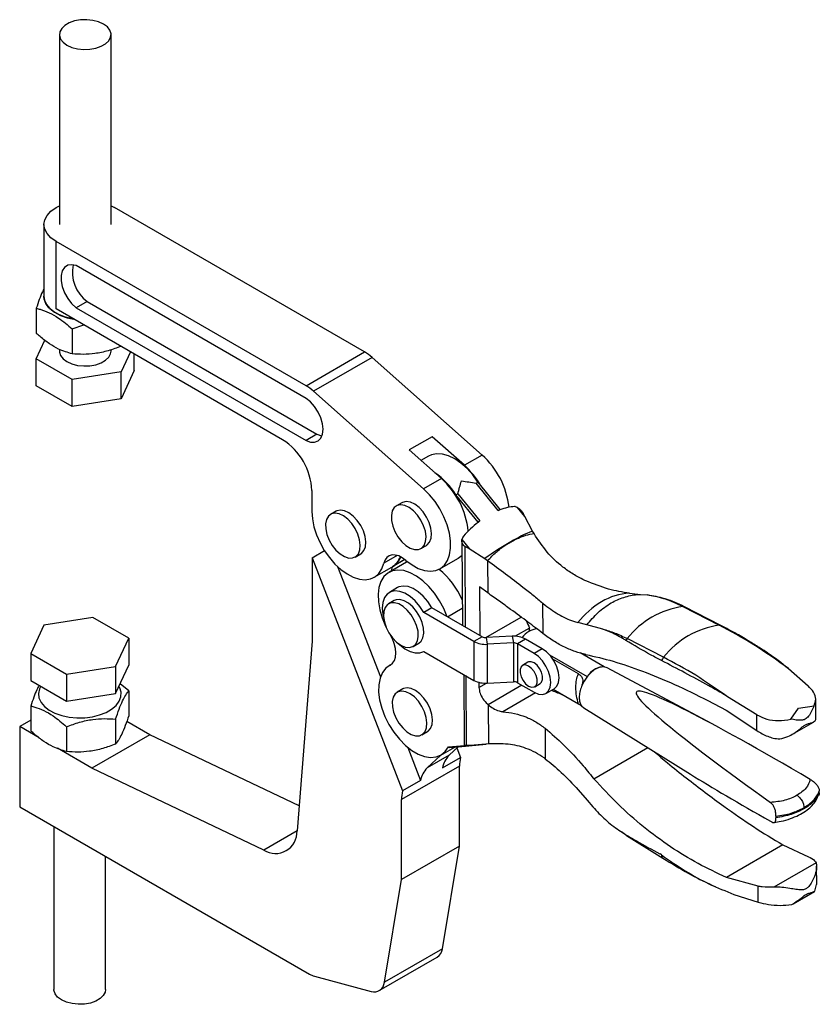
# Model space of a CAD drawing. Extents: x 35 to 398, y 5 to 289.
# Tile 3 of 3: x 294 to 398, y 154 to 281. Entities that reach past the tile are written whole.
import ezdxf

# ---------------------------------------------------------------- set-up
doc = ezdxf.new("R2010")
doc.units = 0
doc.layers.get('0').update_dxf_attribs({"linetype": 'CONTINUOUS'})

msp = doc.modelspace()

# ---------------------------------------------------------------- linework, layer by layer
at = {"color": 7, "linetype": 'CONTINUOUS'}
for p, q in [((299.5628, 279.0588), (299.5628, 254.5626)), ((306.2295, 254.5626), (306.2295, 279.0588)), ((306.2295, 256.966), (306.6674, 256.7397)), ((338.9147, 238.1237), (306.6674, 256.7397)), ((297.5628, 254.5626), (297.5628, 245.3085)), ((299.1249, 243.6757), (299.1249, 252.3855)), ((331.3723, 233.7695), (299.1249, 252.3855)), ((331.3723, 232.1364), (301.7162, 249.2565)), ((303.1304, 244.6293), (301.7162, 243.8129)), ((303.1304, 244.6293), (332.7865, 227.5092)), ((296.5758, 243.7604), (296.5758, 240.5463)), ((328.352, 226.8033), (299.1249, 243.6757)), ((301.7162, 243.8129), (331.3723, 226.6928)), ((301.2026, 241.0894), (302.7073, 241.6077)), ((301.2026, 241.0894), (301.2026, 237.8753)), ((296.5758, 237.2541), (297.6826, 239.6386)), ((299.5628, 238.4592), (299.5628, 238.2318)), ((306.2295, 238.2318), (306.2295, 238.4074)), ((308.7189, 238.1373), (307.523, 235.5608)), ((309.2165, 235.7255), (309.2165, 237.85)), ((331.3723, 233.7695), (338.9147, 238.1237)), ((301.2026, 234.5831), (296.5758, 237.2541)), ((296.5758, 233.7702), (296.5758, 237.2541)), ((339.8908, 237.4118), (332.3483, 233.0577)), ((354.0851, 224.8256), (339.8908, 237.4118)), ((307.523, 235.5608), (301.2026, 234.5831)), ((309.2165, 235.7255), (307.523, 232.0769)), ((307.523, 232.0769), (307.523, 235.5608)), ((301.2026, 231.0992), (296.5758, 233.7702)), ((301.2026, 231.0992), (301.2026, 234.5831)), ((346.5427, 220.4715), (332.3483, 233.0577)), ((307.523, 232.0769), (301.2026, 231.0992)), ((332.7865, 227.5092), (331.3723, 226.6928)), ((347.6398, 227.1936), (344.6699, 225.4792)), ((351.7988, 223.5058), (347.6398, 227.1936)), ((348.829, 221.7913), (344.6699, 225.4792)), ((354.0851, 224.8256), (351.7988, 223.5058)), ((347.175, 224.6851), (346.2002, 224.1223)), ((348.829, 221.7913), (346.5427, 220.4715)), ((353.3024, 221.1962), (353.5381, 221.3323)), ((356.1536, 217.6822), (353.3024, 221.1962)), ((353.5381, 221.3323), (356.3893, 217.8182)), ((332.1233, 220.2713), (332.1233, 217.5495)), ((350.7097, 219.6995), (350.9454, 219.8355)), ((350.9454, 219.8355), (353.7965, 216.3215)), ((343.7352, 218.6674), (343.0281, 218.2592)), ((353.5608, 216.1854), (350.7097, 219.6995)), ((335.2499, 217.5779), (334.5428, 217.1697)), ((356.1536, 217.6822), (356.3893, 217.8182)), ((356.3895, 217.7722), (356.1536, 217.6822)), ((356.3893, 217.8182), (356.3895, 217.7722)), ((359.5916, 216.9064), (358.6567, 218.0586)), ((359.5916, 216.9064), (359.3711, 217.3327)), ((353.7965, 216.3215), (353.5608, 216.1854)), ((353.5611, 216.1394), (353.5608, 216.1854)), ((353.7965, 216.3215), (353.5611, 216.1394)), ((360.59, 215.0235), (359.5916, 216.9064)), ((360.7865, 214.6854), (360.59, 215.0235)), ((351.485, 213.8016), (351.5392, 202.8575)), ((351.4914, 213.9222), (352.4262, 212.77)), ((332.1527, 211.5786), (333.7482, 212.4996)), ((346.2028, 212.7598), (346.91, 213.168)), ((351.9028, 213.0214), (352.4262, 212.77)), ((352.4262, 212.77), (354.4455, 211.4764)), ((332.1527, 211.5786), (343.8186, 181.5109)), ((332.1527, 211.5786), (332.1527, 200.833)), ((337.7176, 211.6703), (338.4247, 212.0785)), ((344.3353, 211.0013), (342.049, 209.6815)), ((344.131, 211.3339), (342.5177, 210.4026)), ((344.1253, 211.3384), (342.5727, 210.4421)), ((344.4568, 211.0665), (344.3353, 211.0013)), ((344.4531, 211.0694), (344.406, 211.0422)), ((344.4537, 211.069), (344.406, 211.0422)), ((348.6556, 210.144), (350.942, 211.4639)), ((354.4455, 211.4764), (354.792, 211.2249)), ((354.792, 211.2249), (354.8128, 207.0416)), ((335.4478, 210.4286), (340.9687, 196.199)), ((340.1704, 209.0545), (342.4567, 210.3744)), ((342.4177, 209.8943), (342.5177, 210.4026)), ((342.5177, 210.4026), (342.5727, 210.4421)), ((343.1822, 207.7185), (342.1216, 207.1062)), ((354.8128, 207.0416), (353.7451, 207.804)), ((353.7451, 207.804), (353.7759, 201.5662)), ((342.734, 206.0453), (342.0269, 205.6371)), ((373.0857, 207.0018), (374.5192, 206.8451)), ((374.5192, 206.8451), (375.4251, 206.7757)), ((347.6131, 205.1239), (346.5525, 204.5116)), ((353.0295, 200.7725), (346.5525, 204.5116)), ((354.0902, 201.3848), (347.6131, 205.1239)), ((361.897, 205.7371), (361.9164, 201.8227)), ((379.9775, 205.2882), (384.6675, 202.8824)), ((380.1871, 205.2467), (380.1749, 205.2527)), ((384.8771, 202.8409), (380.1871, 205.2467)), ((303.8826, 203.8568), (297.5623, 202.8791)), ((308.5094, 201.1858), (303.8826, 203.8568)), ((354.574, 201.2721), (359.143, 203.9097)), ((367.6002, 202.9147), (366.4372, 203.2146)), ((297.5623, 202.8791), (295.8687, 199.2305)), ((360.2079, 202.5089), (358.3624, 201.4435)), ((360.2099, 202.1066), (360.2079, 202.5089)), ((369.6503, 202.3725), (367.6002, 202.9147)), ((306.8159, 197.5371), (308.5094, 201.1858)), ((308.5094, 201.1858), (308.5094, 197.7019)), ((332.1527, 200.833), (330.2121, 176.3394)), ((354.0902, 201.3848), (353.0295, 200.7725)), ((353.0295, 200.7725), (353.0295, 195.7644)), ((357.9851, 201.4435), (354.6197, 201.2735)), ((354.6197, 201.2735), (354.7504, 200.4109)), ((357.9851, 201.4435), (358.1159, 200.5809)), ((359.706, 201.0819), (358.6454, 200.4696)), ((361.8514, 199.8434), (359.706, 201.0819)), ((377.5022, 198.746), (372.8122, 201.1517)), ((345.2016, 200.1376), (345.9088, 200.5458)), ((346.5212, 199.4849), (346.5529, 199.5032)), ((346.5525, 199.5035), (353.0295, 195.7644)), ((358.1159, 200.5809), (354.7504, 200.4109)), ((354.7504, 200.4109), (354.7504, 195.4028)), ((358.1159, 200.5809), (358.1159, 195.5728)), ((358.6454, 200.4696), (358.6454, 195.4615)), ((360.7907, 199.2311), (358.6454, 200.4696)), ((361.8514, 199.8434), (360.7907, 199.2311)), ((295.8687, 199.2305), (300.4955, 196.5595)), ((295.8687, 199.2305), (295.8687, 195.7466)), ((362.789, 199.056), (367.6437, 196.2534)), ((366.5184, 196.5901), (363.2172, 198.4958)), ((369.824, 197.512), (366.7163, 199.3061)), ((367.3955, 199.0676), (367.4401, 198.8882)), ((300.4955, 196.5595), (306.8159, 197.5371)), ((306.8159, 194.0532), (308.5094, 197.7019)), ((306.8159, 197.5371), (306.8159, 194.0532)), ((342.3608, 197.8171), (342.1084, 197.6715)), ((359.9991, 198.0983), (359.292, 197.6901)), ((383.6754, 190.1847), (370.2057, 197.395)), ((393.6058, 197.2948), (396.1404, 195.0643)), ((295.8687, 195.7466), (300.4955, 193.0756)), ((300.4955, 196.5595), (300.4955, 193.0756)), ((308.5094, 194.4097), (307.3946, 195.2999)), ((308.5094, 194.4097), (308.5094, 191.1956)), ((343.8541, 194.6477), (343.147, 194.2395)), ((353.681, 195.506), (353.6842, 194.8499)), ((354.7504, 195.4028), (358.1159, 195.5728)), ((359.2328, 195.1224), (354.8842, 192.612)), ((358.6454, 195.4615), (360.7907, 194.223)), ((360.8752, 194.9476), (361.5823, 195.3558)), ((362.3239, 194.0712), (363.3846, 194.6835)), ((366.5184, 192.7002), (363.2337, 194.5964)), ((366.9143, 192.4717), (363.2337, 194.5964)), ((298.8557, 194.0222), (298.8557, 194.0024)), ((300.4955, 193.0756), (306.8159, 194.0532)), ((383.2247, 193.1519), (385.5609, 191.908)), ((389.515, 191.3299), (385.7567, 193.6571)), ((397.1409, 190.9569), (397.1294, 193.2815)), ((295.8687, 192.4544), (295.8687, 189.2403)), ((354.8842, 192.612), (354.9092, 187.561)), ((366.9141, 192.4719), (367.2065, 192.1996)), ((367.2065, 192.1996), (380.9856, 183.6447)), ((385.5609, 191.908), (389.5251, 189.2776)), ((393.9075, 190.7527), (394.9143, 192.1921)), ((394.9143, 192.1921), (396.8999, 192.4802)), ((295.8687, 190.6252), (294.4404, 189.8006)), ((306.8159, 190.761), (306.8159, 187.547)), ((389.5251, 189.2776), (389.515, 191.3299)), ((294.4404, 189.8006), (294.4404, 179.4578)), ((296.9517, 188.3509), (294.4404, 189.8006)), ((300.4955, 189.7833), (300.4955, 186.5693)), ((311.2294, 188.7488), (308.2546, 190.4661)), ((362.2123, 189.5806), (362.2317, 185.65)), ((394.1114, 188.8097), (396.8435, 190.387)), ((311.2294, 188.7488), (303.7458, 184.4287)), ((330.4693, 179.5856), (311.2294, 188.7488)), ((346.3218, 188.7401), (347.0289, 189.1483)), ((303.7458, 184.4287), (299.3012, 186.9945)), ((344.4944, 187.112), (346.1462, 182.8545)), ((348.7746, 186.1241), (350.5488, 187.1484)), ((349.7335, 187.1687), (351.8098, 187.3671)), ((349.7335, 187.1687), (349.8281, 187.1069)), ((350.9915, 187.1907), (349.8228, 186.0945)), ((349.8281, 187.1069), (352.552, 187.3671)), ((350.1505, 187.1348), (349.8281, 187.1069)), ((350.1527, 187.1105), (354.6054, 187.5359)), ((350.8325, 187.0416), (351.3022, 185.831)), ((352.552, 187.3671), (352.0298, 187.3646)), ((354.564, 187.5321), (352.552, 187.3671)), ((354.9092, 187.561), (354.564, 187.5321)), ((368.4968, 183.0698), (375.4482, 187.0827)), ((346.9944, 184.4617), (348.7548, 186.1129)), ((349.8228, 186.0945), (346.9944, 184.4617)), ((348.9746, 184.4874), (351.3022, 185.831)), ((325.9269, 173.8648), (303.7458, 184.4287)), ((351.1857, 184.6955), (343.7021, 180.3753)), ((351.1857, 174.3923), (351.1857, 184.6955)), ((368.4968, 183.0698), (368.6075, 182.9269)), ((346.1462, 182.8545), (343.8186, 181.5109)), ((366.4705, 181.6281), (367.627, 180.3068)), ((343.7021, 170.0722), (343.7021, 180.3753)), ((397.5836, 181.2495), (397.5836, 181.4736)), ((294.4404, 179.4578), (331.8424, 157.866)), ((367.627, 180.3068), (368.3747, 179.4326)), ((391.9802, 178.2388), (391.9802, 178.0146)), ((298.8557, 176.9088), (298.8557, 155.8972)), ((372.0549, 176.2461), (372.74, 175.7528)), ((372.7175, 175.7656), (377.4102, 172.817)), ((351.1857, 174.3923), (343.7021, 170.0722)), ((348.9656, 161.1349), (351.1857, 174.3923)), ((392.8598, 174.5431), (385.6031, 170.3539)), ((392.8598, 174.5431), (396.1899, 173.011)), ((305.5224, 155.8972), (305.5224, 173.0602)), ((377.2346, 173.2375), (377.0461, 173.3743)), ((397.1595, 172.2239), (391.7277, 169.0881)), ((397.2474, 169.4364), (397.2358, 171.7755)), ((389.6995, 169.2037), (385.6031, 170.3539)), ((341.4821, 156.8148), (343.7021, 170.0722)), ((389.7097, 167.1472), (389.6995, 169.2037)), ((397.0183, 168.5622), (397.2346, 169.4374)), ((386.5643, 168.1581), (389.7097, 167.1472)), ((394.1999, 166.9318), (396.9463, 168.5173)), ((340.8274, 155.7406), (348.311, 160.0608)), ((348.9656, 161.1349), (341.4821, 156.8148)), ((332.4525, 157.6066), (339.7709, 155.6462))]:
    msp.add_line(p, q, dxfattribs=at)
at = {"color": 8, "linetype": 'CONTINUOUS'}
for p, q in [((351.9543, 202.6178), (351.9028, 213.0214)), ((343.1362, 211.8742), (341.4135, 210.8797)), ((349.6113, 203.9704), (351.5282, 205.0771)), ((342.3235, 197.7917), (342.2168, 197.7301)), ((351.8098, 187.3671), (351.7647, 196.4946)), ((351.9853, 196.3672), (352.0298, 187.3646)), ((353.6842, 194.8499), (354.6349, 195.3987)), ((360.956, 194.1349), (356.7686, 191.7176)), ((330.2121, 176.3385), (325.9269, 173.8648))]:
    msp.add_line(p, q, dxfattribs=at)
at = {"color": 7, "linetype": 'CONTINUOUS', "flags": 128}
for points in [[(300.5392, 277.6981), (301.1717, 277.412), (301.9045, 277.2217), (302.6949, 277.138), (303.497, 277.166), (304.2642, 277.3041), (304.9519, 277.5441), (305.5201, 277.8721), (305.9358, 278.2691), (306.1749, 278.712), (306.2234, 279.175), (306.0786, 279.6313), (305.7488, 280.0543), (305.2532, 280.4195), (304.6206, 280.7056), (303.8879, 280.896), (303.0974, 280.9796), (302.2953, 280.9516), (301.5281, 280.8136), (300.8404, 280.5736), (300.2722, 280.2456), (299.8565, 279.8486), (299.6174, 279.4057), (299.5689, 278.9426), (299.7138, 278.4863), (300.0436, 278.0633), (300.5392, 277.6981)], [(299.1249, 252.3855), (298.4617, 252.8521), (297.9688, 253.3844), (297.6653, 253.9619), (297.5628, 254.5626), (297.6653, 255.1633), (297.9688, 255.7408), (298.4617, 256.2731), (299.1249, 256.7397), (299.5628, 256.966)], [(301.7162, 249.2565), (301.1425, 249.3748), (300.6329, 249.2976), (300.2196, 249.0299), (299.9286, 248.5885), (299.7784, 248.0013), (299.7784, 247.3055), (299.9286, 246.5449), (300.2196, 245.7675), (300.6329, 245.0226), (301.1425, 244.357), (301.7162, 243.8129)], [(297.5628, 245.3085), (297.6367, 244.7979), (297.8991, 244.2325), (298.3421, 243.706), (298.9498, 243.2374), (299.7, 242.8437), (300.5658, 242.5391), (301.4223, 242.3495)], [(301.4223, 242.3495), (301.2723, 242.3758), (300.3402, 242.6062), (299.5005, 242.9343), (298.7835, 243.3482), (298.2152, 243.8329), (297.8161, 244.371), (297.6006, 244.943), (297.5628, 245.3085)], [(299.5628, 238.2318), (299.5689, 238.1156), (299.7138, 237.6593), (300.0436, 237.2363), (300.5392, 236.8711), (301.1717, 236.585), (301.9045, 236.3946), (302.6949, 236.311), (303.497, 236.339), (304.2642, 236.477), (304.9519, 236.717), (305.5201, 237.045), (305.9358, 237.442), (306.1749, 237.8849), (306.2295, 238.2318)], [(331.3723, 226.6928), (331.9496, 226.4926), (332.4806, 226.4798), (332.9322, 226.6552), (333.2765, 227.0081), (333.4919, 227.5164), (333.5653, 228.1486), (333.4919, 228.8656), (333.2765, 229.6227), (332.9322, 230.3729), (332.4806, 231.0698), (331.9496, 231.6701), (331.3723, 232.1364)], [(332.7865, 227.5092), (333.3639, 227.309), (333.4232, 227.2986)], [(353.5381, 221.3323), (352.8749, 222.2527), (352.1418, 223.0745), (351.3604, 223.7732), (350.5538, 224.3283), (349.7458, 224.7234), (348.9604, 224.9467), (348.2207, 224.9917), (347.5486, 224.8571), (347.175, 224.6851)], [(344.242, 211.2429), (345.0472, 210.6424), (345.8606, 210.1991), (346.658, 209.9262), (347.4156, 209.8318), (348.1109, 209.9188), (348.723, 210.1845), (349.2338, 210.6211), (349.6281, 211.2155), (349.8941, 211.9501), (350.0238, 212.8028), (350.0135, 213.7484), (349.8634, 214.7587), (349.5779, 215.8034), (349.1657, 216.8516), (348.6389, 217.8719), (348.0133, 218.834), (347.3076, 219.7092), (346.5427, 220.4715)], [(346.91, 213.168), (347.0055, 213.2302), (347.3222, 213.5846), (347.5132, 214.0856), (347.5666, 214.7017), (347.479, 215.3942), (347.2559, 216.1196), (346.9113, 216.8323), (346.4669, 217.4875), (345.9506, 218.0441), (345.3949, 218.4671), (344.8345, 218.7299), (344.3049, 218.816), (343.8392, 218.72), (343.7352, 218.6674)], [(332.1233, 217.5495), (332.1916, 216.5862), (332.3948, 215.5718), (332.7269, 214.5359), (333.1782, 213.5085), (333.7357, 212.5193), (334.3832, 211.5972), (335.1019, 210.7687), (335.8709, 210.0581), (336.668, 209.4858), (337.4699, 209.0686), (338.2536, 208.8185), (338.9961, 208.7427), (339.676, 208.8435), (340.2736, 209.1179), (340.7714, 209.558), (341.1551, 210.151), (341.4135, 210.8797)], [(335.7773, 212.0634), (336.3397, 211.7178), (336.889, 211.542), (337.3907, 211.547), (337.8131, 211.7325), (338.1298, 212.0869), (338.3208, 212.5878), (338.3742, 213.2039), (338.2866, 213.8965), (338.0635, 214.6219), (337.7189, 215.3346), (337.2745, 215.9898), (336.7582, 216.5464), (336.2025, 216.9694), (335.6422, 217.2322), (335.1125, 217.3183), (334.6468, 217.2223), (334.2743, 216.9502), (334.0185, 216.5191), (333.8953, 215.9562), (333.9125, 215.2967), (334.0691, 214.5821), (334.3552, 213.8573), (334.7528, 213.1679), (335.237, 212.5571), (335.7773, 212.0634)], [(338.4247, 212.0785), (338.5202, 212.1407), (338.8369, 212.4951), (339.0279, 212.996), (339.0813, 213.6121), (338.9937, 214.3047), (338.7706, 215.0301), (338.426, 215.7428), (337.9816, 216.398), (337.4653, 216.9546), (336.9096, 217.3776), (336.3493, 217.6404), (335.8196, 217.7265), (335.3539, 217.6305), (335.2499, 217.5779)], [(344.2625, 213.1529), (344.825, 212.8073), (345.3743, 212.6315), (345.8759, 212.6365), (346.2984, 212.822), (346.6151, 213.1764), (346.8061, 213.6774), (346.8595, 214.2935), (346.7719, 214.986), (346.5488, 215.7114), (346.2042, 216.4241), (345.7598, 217.0793), (345.2435, 217.6359), (344.6877, 218.0589), (344.1274, 218.3217), (343.5978, 218.4078), (343.1321, 218.3118), (342.7596, 218.0397), (342.5037, 217.6087), (342.3805, 217.0457), (342.3978, 216.3862), (342.5544, 215.6716), (342.8405, 214.9468), (343.2381, 214.2574), (343.7223, 213.6466), (344.2625, 213.1529)], [(344.242, 211.2429), (343.7873, 211.5761), (343.3293, 211.808), (342.8855, 211.9301), (342.4726, 211.9375), (342.1062, 211.83), (341.8003, 211.6117), (341.5665, 211.2909), (341.4135, 210.8797)], [(350.942, 211.4639), (351.0093, 211.5044), (351.4944, 211.9121)], [(349.5825, 203.9538), (349.1459, 205.0125), (348.5944, 206.0375), (347.9447, 206.9974), (347.2168, 207.863), (346.4329, 208.6078), (345.6169, 209.2091), (344.7937, 209.6485), (343.9885, 209.9126), (343.2259, 209.9934), (342.5291, 209.8883), (341.9194, 209.6006), (341.4154, 209.139), (341.0326, 208.5177), (340.7826, 207.7557), (340.673, 206.8761), (340.7073, 205.9059), (340.8842, 204.8747), (341.1986, 203.814), (341.6407, 202.7561), (341.7083, 202.6176)], [(346.5525, 204.5116), (346.0372, 205.3021), (345.4425, 205.9997), (344.796, 206.5723), (344.1275, 206.9932), (343.468, 207.2432), (342.848, 207.3105), (342.2961, 207.1921), (341.8379, 206.8934), (341.4946, 206.4284), (341.2821, 205.8183), (341.2101, 205.0916), (341.2821, 204.2819), (341.3978, 203.7542)], [(347.6131, 205.1239), (347.0979, 205.9144), (346.5032, 206.612), (345.8567, 207.1846), (345.1882, 207.6056), (344.5287, 207.8555), (343.9087, 207.9228), (343.3568, 207.8044), (343.1822, 207.7185)], [(343.6143, 200.2948), (344.1726, 200.054), (344.6958, 199.9911), (345.1511, 200.1103), (345.5098, 200.4039), (345.7495, 200.8536), (345.8549, 201.4311), (345.8196, 202.1), (345.6457, 202.8185), (345.3441, 203.5413), (344.9339, 204.2229), (344.4407, 204.8207), (343.8957, 205.297), (343.3329, 205.6219), (342.7878, 205.7749), (342.2947, 205.7465), (341.8844, 205.5385), (341.5829, 205.1639), (341.409, 204.6462), (341.3736, 204.0181), (341.4791, 203.3188), (341.7187, 202.5925), (342.0774, 201.8847), (342.5327, 201.2399), (343.056, 200.6986), (343.6143, 200.2948)], [(345.9088, 200.5458), (346.217, 200.8121), (346.4566, 201.2618), (346.562, 201.8393), (346.5267, 202.5082), (346.3528, 203.2267), (346.0512, 203.9495), (345.641, 204.6311), (345.1478, 205.2289), (344.6028, 205.7052), (344.04, 206.0301), (343.4949, 206.1831), (343.0018, 206.1547), (342.734, 206.0453)], [(342.2168, 197.7301), (342.5341, 197.9693), (342.77, 198.3214), (342.9145, 198.7717), (342.9615, 199.3012), (342.909, 199.8873), (342.7592, 200.5055), (342.5185, 201.1297), (342.3344, 201.4962)], [(343.2565, 200.5345), (343.468, 200.3332), (344.1275, 199.8216), (344.796, 199.4708), (345.4425, 199.2969), (346.0372, 199.308), (346.5525, 199.5035)], [(363.3846, 194.6835), (363.3847, 194.6836), (363.7293, 195.0032), (363.9459, 195.4821), (364.0198, 196.0876), (363.9459, 196.7783), (363.7293, 197.5073), (363.3847, 198.2248), (362.9356, 198.882), (362.4126, 199.4341), (361.8514, 199.8434)], [(361.5823, 195.3558), (361.7603, 195.5209), (361.8933, 195.8661), (361.8933, 196.3151), (361.7603, 196.8138), (361.5104, 197.302), (361.1736, 197.7209), (360.7907, 198.0199), (360.4078, 198.163), (360.0711, 198.1329), (359.9991, 198.0983)], [(360.7907, 194.223), (361.352, 193.9843), (361.8749, 193.9326), (362.324, 194.0713), (362.6687, 194.3909), (362.8853, 194.8698), (362.9592, 195.4753), (362.8853, 196.166), (362.6687, 196.895), (362.324, 197.6125), (361.8749, 198.2697), (361.352, 198.8218), (360.7907, 199.2311)], [(342.2168, 197.7301), (341.6628, 197.3338), (341.2263, 196.7684), (340.921, 196.0514), (340.7564, 195.2051), (340.7376, 194.2559), (340.8652, 193.2334), (341.1352, 192.1693), (341.5391, 191.0967), (342.0646, 190.0491), (342.6951, 189.059), (343.411, 188.1572), (344.1902, 187.3718), (345.0083, 186.7273), (345.8399, 186.2437), (346.6591, 185.936), (347.4403, 185.8139), (348.1594, 185.881), (348.7939, 186.1355), (349.3241, 186.5692), (349.7335, 187.1687)], [(360.0836, 195.026), (360.4665, 194.8829), (360.8033, 194.913), (361.0532, 195.1127), (361.1862, 195.4579), (361.1862, 195.9069), (361.0532, 196.4056), (360.8033, 196.8938), (360.4665, 197.3127), (360.0836, 197.6117), (359.7007, 197.7548), (359.364, 197.7247), (359.114, 197.525), (358.981, 197.1799), (358.981, 196.7309), (359.114, 196.2322), (359.364, 195.7439), (359.7007, 195.325), (360.0836, 195.026)], [(370.2057, 197.395), (369.7797, 197.5163), (369.2747, 197.4622), (368.7339, 197.2309), (368.1931, 196.8378), (367.6881, 196.3088), (367.2521, 195.6789), (366.9141, 194.9896)], [(297.1482, 195.008), (296.9776, 194.6569), (296.8572, 194.0757), (296.9296, 193.4919), (297.192, 192.9265), (297.635, 192.4), (298.2427, 191.9314), (298.9929, 191.5377), (299.8587, 191.233), (300.8087, 191.0285), (301.8086, 190.9314), (302.8222, 190.9453), (303.813, 191.0697), (304.7451, 191.3002), (305.5848, 191.6282), (306.3017, 192.0421), (306.87, 192.5269), (307.2692, 193.0649), (307.4847, 193.6369), (307.5088, 194.2221), (307.3407, 194.7993), (307.2462, 194.9804)], [(344.3815, 189.1333), (344.9439, 188.7877), (345.4932, 188.6118), (345.9949, 188.6168), (346.4173, 188.8023), (346.734, 189.1567), (346.925, 189.6577), (346.9784, 190.2738), (346.8908, 190.9663), (346.6677, 191.6917), (346.3231, 192.4044), (345.8787, 193.0597), (345.3624, 193.6163), (344.8067, 194.0393), (344.2464, 194.3021), (343.7167, 194.3882), (343.251, 194.2922), (342.8785, 194.0201), (342.6227, 193.589), (342.4995, 193.026), (342.5167, 192.3665), (342.6733, 191.6519), (342.9594, 190.9271), (343.357, 190.2377), (343.8412, 189.627), (344.3815, 189.1333)], [(347.0289, 189.1483), (347.1244, 189.2105), (347.4411, 189.5649), (347.6321, 190.0659), (347.6855, 190.682), (347.5979, 191.3745), (347.3748, 192.0999), (347.0302, 192.8126), (346.5858, 193.4679), (346.0695, 194.0245), (345.5138, 194.4475), (344.9535, 194.7103), (344.4238, 194.7964), (343.9581, 194.7004), (343.8541, 194.6477)], [(305.5224, 155.8972), (305.4678, 155.5503), (305.2287, 155.1074), (304.813, 154.7104), (304.2448, 154.3824), (303.5571, 154.1424), (302.7899, 154.0044), (301.9878, 153.9764), (301.1974, 154.06), (300.4646, 154.2504), (299.832, 154.5365), (299.3365, 154.9017), (299.0067, 155.3247), (298.8618, 155.781), (298.8557, 155.8972)]]:
    msp.add_lwpolyline(points, dxfattribs=at)
at = {"color": 7, "linetype": 'CONTINUOUS'}
for centre, radius, start, end in [((306.0182, 248.4424), 4.7832, 168.968236, 232.862447), ((335.8745, 232.93), 6.0181, 48.135664, 59.656615), ((328.332, 228.5758), 6.0181, 48.135664, 59.656615), ((323.9354, 219.8987), 8.1963, 2.605472, 57.394513), ((347.0339, 216.9286), 10.5869, 6.287879, 48.238292), ((342.5952, 214.6294), 9.5681, 31.997735, 55.551977), ((344.5618, 215.524), 10.7742, 29.672756, 47.801477), ((341.7875, 213.9011), 10.5753, 6.057713, 48.25339), ((368.2144, 196.0256), 20.4708, 111.86711, 120.626211), ((379.1393, 177.0273), 42.3853, 120.251178, 125.633784), ((341.1144, 212.5812), 2.583, 301.309705, 340.311429), ((341.1452, 212.6486), 2.628, 302.901148, 338.559798), ((341.7925, 201.8641), 10.627, 23.704045, 50.624889), ((375.0207, 196.5496), 10.8674, 120.606572, 142.170974), ((373.5553, 199.0245), 7.9912, 93.368336, 120.597857), ((381.5747, 194.2472), 11.1559, 98.231282, 141.763342), ((361.5242, 199.6526), 2.786, 96.900812, 144.281936), ((386.2647, 191.8414), 11.1559, 98.231338, 141.763286), ((354.524, 203.609), 3.2061, 242.21697, 274.050802), ((354.55, 202.2576), 0.9865, 242.217049, 274.050754), ((358.2116, 198.2455), 3.2061, 62.216944, 94.050808), ((373.966, 200.1286), 1.5421, 138.436761, 149.524609), ((358.1855, 199.5969), 0.9865, 62.216879, 94.050853), ((378.6967, 197.6926), 1.5927, 138.592549, 157.244814), ((369.9468, 194.7817), 2.7331, 92.574416, 147.420207), ((354.524, 198.6008), 3.2061, 242.21697, 274.050802), ((358.1855, 194.5888), 0.9865, 62.216879, 94.050853), ((351.997, 183.9197), 3.0752, 134.991507, 169.362249), ((356.4544, 184.7286), 5.2688, 167.922609, 180.360443), ((349.1686, 182.2869), 3.0752, 134.991507, 169.362249), ((348.9708, 180.4085), 5.2688, 167.922609, 180.360443), ((327.4334, 176.2036), 2.782, 237.212514, 2.798197), ((372.8873, 176.0338), 0.3174, 216.086049, 237.661763), ((347.5173, 161.2811), 1.4557, 303.038929, 354.239108), ((333.1368, 160.0628), 2.5497, 239.492537, 254.431356), ((340.1762, 156.8898), 1.308, 251.949681, 356.709926)]:
    msp.add_arc(centre, radius, start, end, dxfattribs=at)
at = {"color": 8, "linetype": 'CONTINUOUS'}
for centre, radius, start, end in [((380.0066, 204.884), 0.4053, 65.472366, 94.118049), ((384.6975, 202.4832), 0.4004, 64.62395, 94.288505), ((377.6831, 173.1786), 0.4523, 172.514711, 233.959816)]:
    msp.add_arc(centre, radius, start, end, dxfattribs=at)
at = {"color": 7, "linetype": 'CONTINUOUS'}
for centre, major_axis, ratio, start_param, end_param in [((355.0338, 205.1411), (5.3152, 12.679), 0.56860602, 0.2645999, 0.48335166), ((355.0338, 205.1411), (5.3152, 12.679), 0.56860602, 0.80046822, 1.01921997), ((381.0743, 204.9624), (19.4838, -18.6747), 0.69138313, 4.15517513, 4.19423771), ((438.6911, 152.4414), (64.7024, -41.8149), 0.04766959, 2.31309036, 3.92125507), ((438.6911, 156.3503), (64.7144, -32.6675), 0.04762896, 3.6359208, 3.91449584)]:
    msp.add_ellipse(centre, major_axis=major_axis, ratio=ratio, start_param=start_param, end_param=end_param, dxfattribs=at)
for points, knots in [([(297.5628, 246.256), (297.4961, 246.1312), (297.2977, 245.7606), (296.9639, 244.9084), (296.706, 244.1454), (296.5758, 243.7604)], [0, 0, 0, 0, 0.20092829, 0.59680285, 1, 1, 1, 1]), ([(296.5758, 243.7604), (296.7437, 243.7167), (297.2912, 243.5743), (298.251, 243.209), (299.6512, 242.4222), (300.6236, 241.5868), (301.2026, 241.0894)], [0, 0, 0, 0, 0.11131137, 0.36292529, 0.62061395, 1, 1, 1, 1]), ([(301.2026, 237.8753), (300.6236, 238.0465), (299.661, 238.3309), (298.2613, 239.1565), (297.3009, 239.8978), (296.7437, 240.3962), (296.5758, 240.5463)], [0, 0, 0, 0, 0.37938428, 0.63064226, 0.88868914, 1, 1, 1, 1]), ([(307.523, 238.853), (306.9744, 238.6488), (305.8654, 238.2359), (304.2223, 237.8935), (302.6515, 237.7801), (301.6885, 237.8434), (301.2026, 237.8753)], [0, 0, 0, 0, 0.26460493, 0.53494789, 0.76534311, 1, 1, 1, 1]), ([(350.9454, 219.8355), (351.1088, 220.3898), (351.2738, 220.9491), (351.4189, 221.4818), (351.4202, 221.4866)], [0, 0, 0, 0, 0.99108107, 1, 1, 1, 1]), ([(351.4202, 221.4866), (351.4259, 221.4859), (352.067, 221.407), (352.6875, 221.3011), (353.3024, 221.1962)], [0, 0, 0, 0, 0.00891893, 1, 1, 1, 1]), ([(358.6567, 218.0586), (358.5659, 218.1009), (358.4305, 218.164), (358.3162, 218.1679), (358.2785, 218.1692)], [0, 0, 0, 0, 0.67056694, 1, 1, 1, 1]), ([(358.6567, 218.0586), (358.744, 218.0006), (358.9251, 217.8802), (359.1311, 217.6532), (359.2895, 217.4623), (359.345, 217.3742), (359.3711, 217.3327)], [0, 0, 0, 0, 0.31306799, 0.64992126, 0.83561614, 1, 1, 1, 1]), ([(357.7859, 213.6409), (358.4438, 213.9708), (359.4727, 214.4866), (360.4384, 214.6328), (360.7865, 214.6854)], [0, 0, 0, 0, 0.63953307, 1, 1, 1, 1]), ([(358.4381, 213.9803), (358.8743, 214.1697), (359.6781, 214.5187), (360.4387, 214.6331), (360.7865, 214.6854)], [0, 0, 0, 0, 0.54265795, 1, 1, 1, 1]), ([(367.4584, 208.6103), (367.3874, 208.6422), (366.8268, 208.8949), (365.8081, 209.4388), (364.1637, 210.5808), (362.382, 212.2645), (361.3234, 213.8707), (360.7865, 214.6854)], [0, 0, 0, 0, 0.02545698, 0.20123272, 0.37885802, 0.68492121, 1, 1, 1, 1]), ([(351.9028, 213.0214), (351.8476, 213.0498), (351.7645, 213.0924), (351.6258, 213.2433), (351.5085, 213.4972), (351.4757, 213.761), (351.4897, 213.9047), (351.4914, 213.9222)], [0, 0, 0, 0, 0.17512643, 0.2634727, 0.57950477, 0.94903319, 1, 1, 1, 1]), ([(351.6789, 214.3593), (351.6274, 214.2878), (351.532, 214.1554), (351.5042, 213.9956), (351.4914, 213.9222)], [0, 0, 0, 0, 0.54018819, 1, 1, 1, 1]), ([(354.792, 211.2249), (355.1557, 211.5859), (355.8907, 212.3154), (357.0681, 213.2341), (357.87, 213.6735), (358.2765, 213.8962)], [0, 0, 0, 0, 0.32562198, 0.65815637, 1, 1, 1, 1]), ([(354.792, 211.2249), (355.1557, 211.5863), (355.8907, 212.3167), (356.9062, 213.1033), (357.5434, 213.4927), (357.7859, 213.6409)], [0, 0, 0, 0, 0.377531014, 0.763076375, 1, 1, 1, 1]), ([(354.792, 211.2249), (355.5749, 210.6482), (357.1589, 209.4811), (359.1145, 207.9791), (360.7011, 206.7303), (361.4968, 206.0695), (361.897, 205.7371)], [0, 0, 0, 0, 0.29976888, 0.60656928, 0.80208639, 1, 1, 1, 1]), ([(373.0857, 207.0018), (372.1949, 207.1403), (370.3833, 207.4218), (368.444, 208.2098), (367.4584, 208.6103)], [0, 0, 0, 0, 0.49173223, 1, 1, 1, 1]), ([(361.9164, 201.8227), (361.2946, 202.3002), (360.0312, 203.2706), (358.0818, 204.694), (356.3212, 205.9632), (355.3173, 206.6809), (354.8128, 207.0416)], [0, 0, 0, 0, 0.30354645, 0.61684334, 0.80743156, 1, 1, 1, 1]), ([(367.6002, 202.9147), (368.0667, 203.4675), (369.0178, 204.5946), (370.6528, 205.7667), (372.3606, 206.5366), (373.6479, 206.8064), (374.3729, 206.8386), (374.5192, 206.8451)], [0, 0, 0, 0, 0.24138923, 0.49217395, 0.71359101, 0.94217951, 1, 1, 1, 1]), ([(379.9775, 205.2882), (379.1975, 205.6522), (377.6409, 206.3785), (376.1626, 206.6435), (375.4251, 206.7757)], [0, 0, 0, 0, 0.50110901, 1, 1, 1, 1]), ([(375.4251, 206.7757), (375.7335, 206.7367), (376.4142, 206.6505), (377.1102, 206.4255), (377.4909, 206.3024)], [0, 0, 0, 0, 0.45289316, 1, 1, 1, 1]), ([(380.1751, 205.2526), (379.3801, 205.6469), (378.4238, 206.1212), (377.5122, 206.3144), (377.3585, 206.3469)], [0, 0, 0, 0, 0.831414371, 1, 1, 1, 1]), ([(378.078, 206.1332), (378.1561, 206.1123), (378.4844, 206.0245), (378.8129, 205.8514), (379.0632, 205.7195)], [0, 0, 0, 0, 0.23779931, 1, 1, 1, 1]), ([(361.897, 205.7371), (361.9248, 205.7137), (362.5816, 205.1611), (363.909, 204.2203), (365.4104, 203.5108), (366.249, 203.2689), (366.4372, 203.2146)], [0, 0, 0, 0, 0.01865418, 0.44099836, 0.87461151, 1, 1, 1, 1]), ([(372.637, 200.9108), (372.4965, 200.9948), (372.075, 201.2471), (371.3622, 201.6331), (370.5033, 202.0463), (369.935, 202.2636), (369.6503, 202.3725)], [0, 0, 0, 0, 0.13772266, 0.41326363, 0.70597076, 1, 1, 1, 1]), ([(369.6503, 202.3725), (370.1705, 202.2226), (371.2103, 201.923), (372.2785, 201.4087), (372.8122, 201.1517)], [0, 0, 0, 0, 0.500340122, 1, 1, 1, 1]), ([(393.6058, 197.2948), (392.1185, 198.3502), (389.148, 200.4581), (386.1596, 202.0751), (384.6675, 202.8824)], [0, 0, 0, 0, 0.50071239, 1, 1, 1, 1]), ([(390.9008, 199.2962), (390.6012, 199.4936), (389.8487, 199.9893), (388.5245, 200.812), (386.8124, 201.8202), (385.5555, 202.483), (384.869, 202.8449)], [0, 0, 0, 0, 0.14930656, 0.37500121, 0.65866132, 1, 1, 1, 1]), ([(367.4685, 199.1008), (367.0169, 199.2102), (366.1137, 199.429), (364.7233, 200.0185), (363.3173, 200.7895), (362.3834, 201.4783), (361.9164, 201.8227)], [0, 0, 0, 0, 0.24559661, 0.49119511, 0.74559552, 1, 1, 1, 1]), ([(377.228, 198.3086), (376.7593, 198.5555), (375.2018, 199.3761), (373.6923, 200.2793), (372.637, 200.9108)], [0, 0, 0, 0, 0.30089628, 1, 1, 1, 1]), ([(367.4685, 199.1008), (368.6286, 198.8348), (370.949, 198.3027), (374.7833, 196.9901), (378.8604, 195.3232), (381.77, 193.8757), (383.2247, 193.1519)], [0, 0, 0, 0, 0.24523642, 0.49046314, 0.74523248, 1, 1, 1, 1]), ([(385.7567, 193.6571), (385.4882, 193.8171), (384.6826, 194.2971), (382.8339, 195.3531), (380.2352, 196.752), (378.2314, 197.7892), (377.228, 198.3086)], [0, 0, 0, 0, 0.09180109, 0.27542893, 0.63717328, 1, 1, 1, 1]), ([(385.7567, 193.6571), (384.384, 194.6103), (381.6388, 196.5166), (378.881, 198.0028), (377.5022, 198.746)], [0, 0, 0, 0, 0.50000612, 1, 1, 1, 1]), ([(390.9013, 199.2969), (390.9033, 199.2957), (391.837, 198.7384), (392.7224, 198.0158), (393.6058, 197.2948)], [0, 0, 0, 0, 0.002086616, 1, 1, 1, 1]), ([(366.5184, 192.7002), (366.4167, 193.0628), (366.2074, 193.8091), (366.1849, 194.8353), (366.2074, 195.8381), (366.4161, 196.3427), (366.5184, 196.5901)], [0, 0, 0, 0, 0.24302913, 0.50024815, 0.75494386, 1, 1, 1, 1]), ([(366.5184, 196.5901), (366.6293, 196.5112), (366.8519, 196.3528), (367.0412, 195.9965), (367.0868, 195.5709), (367.001, 195.2404), (366.9308, 195.0379), (366.9141, 194.9896)], [0, 0, 0, 0, 0.24612057, 0.49397152, 0.67764506, 0.92322588, 1, 1, 1, 1]), ([(296.9456, 195.1249), (296.8489, 194.946), (296.6206, 194.5237), (296.2568, 193.6046), (295.9989, 192.8401), (295.8687, 192.4544)], [0, 0, 0, 0, 0.26698877, 0.63013613, 1, 1, 1, 1]), ([(306.8159, 190.761), (306.9629, 191.197), (307.26, 192.0786), (307.7003, 193.1154), (308.1212, 193.8926), (308.3792, 194.2363), (308.5094, 194.4097)], [0, 0, 0, 0, 0.264604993, 0.534947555, 0.765343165, 1, 1, 1, 1]), ([(353.6842, 194.8499), (353.7115, 194.6052), (353.7659, 194.116), (354.1694, 193.3652), (354.5872, 192.8771), (354.8459, 192.6462), (354.8842, 192.612)], [0, 0, 0, 0, 0.3122167, 0.62413122, 0.9442773, 1, 1, 1, 1]), ([(364.4313, 193.9051), (363.9324, 194.1031), (363.4235, 194.305), (363.0058, 194.4571), (362.9976, 194.4601)], [0, 0, 0, 0, 0.98038884, 1, 1, 1, 1]), ([(366.9141, 194.9896), (366.8287, 194.7424), (366.658, 194.2478), (366.5898, 193.5436), (366.658, 192.9181), (366.8287, 192.6206), (366.9141, 192.4719)], [0, 0, 0, 0, 0.24999999, 0.5, 0.75000001, 1, 1, 1, 1]), ([(366.9141, 194.9896), (366.8287, 194.7424), (366.658, 194.2478), (366.5898, 193.5436), (366.658, 192.9181), (366.8287, 192.6206), (366.9141, 192.4719)], [0, 0, 0, 0, 0.25, 0.5, 0.75, 1, 1, 1, 1]), ([(396.8999, 192.4802), (397.0116, 192.7579), (397.2352, 193.3135), (396.938, 194.2029), (396.3988, 194.7852), (396.1404, 195.0643)], [0, 0, 0, 0, 0.34230166, 0.68479686, 1, 1, 1, 1]), ([(295.8687, 192.4544), (296.0366, 192.4107), (296.5841, 192.2683), (297.5439, 191.9029), (298.9441, 191.1161), (299.9165, 190.2808), (300.4955, 189.7833)], [0, 0, 0, 0, 0.11131149, 0.36292557, 0.6206144, 1, 1, 1, 1]), ([(354.8842, 192.612), (355.0861, 192.4539), (355.5343, 192.103), (356.2026, 191.8052), (356.6105, 191.742), (356.7686, 191.7176)], [0, 0, 0, 0, 0.3343112, 0.74201017, 1, 1, 1, 1]), ([(366.8955, 192.4826), (366.8881, 192.4868), (366.8089, 192.5326), (366.6565, 192.6205), (366.5184, 192.7002)], [0, 0, 0, 0, 0.09324843, 1, 1, 1, 1]), ([(396.8999, 192.4802), (396.7033, 192.0108), (396.4298, 191.3576), (395.7697, 190.6862), (395.025, 190.555), (394.3729, 190.6704), (393.9075, 190.7527)], [0, 0, 0, 0, 0.36012106, 0.50114476, 0.64387372, 1, 1, 1, 1]), ([(300.4955, 189.7833), (301.0441, 189.9876), (302.1531, 190.4004), (303.7963, 190.7429), (305.367, 190.8563), (306.33, 190.793), (306.8159, 190.761)], [0, 0, 0, 0, 0.26460505, 0.53494797, 0.76534318, 1, 1, 1, 1]), ([(308.5094, 191.1956), (308.3624, 190.7596), (308.0653, 189.878), (307.625, 188.8412), (307.2041, 188.064), (306.9461, 187.7203), (306.8159, 187.547)], [0, 0, 0, 0, 0.26460492, 0.53494791, 0.76534316, 1, 1, 1, 1]), ([(356.7686, 191.7176), (357.2738, 191.6543), (358.2904, 191.5269), (359.7105, 191.0737), (361.0423, 190.4462), (361.8206, 189.8704), (362.2123, 189.5806)], [0, 0, 0, 0, 0.251119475, 0.505396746, 0.751083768, 1, 1, 1, 1]), ([(389.515, 191.3299), (389.9347, 191.1163), (390.774, 190.6891), (392.3493, 190.5078), (393.3767, 190.6693), (393.9075, 190.7527)], [0, 0, 0, 0, 0.32592885, 0.65178704, 1, 1, 1, 1]), ([(391.6325, 188.3088), (391.9146, 188.2673), (392.5639, 188.1719), (393.7456, 188.5423), (394.7357, 189.1917), (395.4569, 189.8243), (395.9227, 190.1273), (396.3324, 190.2263), (396.7117, 190.3052), (397.0125, 190.4865), (397.1576, 190.6798), (397.1314, 190.9182), (397.1272, 190.9565)], [0, 0, 0, 0, 0.09873892, 0.22722276, 0.42027738, 0.5089586, 0.56585501, 0.64089633, 0.74534378, 0.85265629, 0.97635344, 1, 1, 1, 1]), ([(300.4955, 186.5693), (299.9165, 186.7404), (298.9539, 187.0249), (297.5542, 187.8505), (296.5938, 188.5918), (296.0366, 189.0901), (295.8687, 189.2403)], [0, 0, 0, 0, 0.37938385, 0.63064275, 0.88868902, 1, 1, 1, 1]), ([(362.2123, 189.5806), (363.013, 188.8908), (364.6376, 187.4912), (366.8089, 185.1632), (368.1189, 183.5344), (368.6075, 182.9269)], [0, 0, 0, 0, 0.37867261, 0.76824812, 1, 1, 1, 1]), ([(389.5251, 189.2776), (389.9737, 189.0075), (390.6275, 188.614), (391.3925, 188.3817), (391.6325, 188.3088)], [0, 0, 0, 0, 0.68623985, 1, 1, 1, 1]), ([(306.8159, 187.547), (306.2673, 187.3427), (305.1583, 186.9299), (303.5151, 186.5874), (301.9444, 186.474), (300.9814, 186.5373), (300.4955, 186.5693)], [0, 0, 0, 0, 0.26460486, 0.5349475, 0.76534314, 1, 1, 1, 1]), ([(352.0298, 187.3646), (351.9743, 187.3679), (351.8909, 187.373), (351.8302, 187.3686), (351.8098, 187.3671)], [0, 0, 0, 0, 0.6646885, 1, 1, 1, 1]), ([(362.2317, 185.65), (362.1808, 185.6876), (361.7783, 185.9845), (360.9716, 186.4824), (359.4491, 187.1476), (357.4413, 187.6265), (355.7614, 187.583), (354.9092, 187.561)], [0, 0, 0, 0, 0.02545674, 0.20123261, 0.37885786, 0.68492119, 1, 1, 1, 1]), ([(362.2317, 185.65), (362.9213, 185.101), (364.3231, 183.9847), (365.747, 182.4221), (366.4705, 181.6281)], [0, 0, 0, 0, 0.49188377, 1, 1, 1, 1]), ([(376.3117, 186.5466), (376.8772, 186.0684), (378.2517, 184.9061), (380.4399, 183.1556), (382.8654, 181.2877), (385.7784, 179.152), (389.1534, 176.8199), (391.6207, 175.3043), (392.8598, 174.5431)], [0, 0, 0, 0, 0.09930453, 0.24137539, 0.3852645, 0.52915301, 0.76353637, 1, 1, 1, 1]), ([(385.6031, 170.3539), (384.3754, 170.922), (381.92, 172.0581), (378.3471, 174.2554), (374.8868, 176.8239), (371.5645, 179.7485), (369.5161, 181.9662), (368.4968, 183.0698)], [0, 0, 0, 0, 0.19691087, 0.39382047, 0.59652114, 0.79922637, 1, 1, 1, 1]), ([(396.4224, 182.9804), (396.2799, 182.5911), (395.995, 181.8127), (395.1441, 181.2254), (394.7187, 180.9318)], [0, 0, 0, 0, 0.50009099, 1, 1, 1, 1]), ([(396.4224, 182.9804), (396.5531, 182.8976), (396.8154, 182.7315), (397.1897, 182.3846), (397.4534, 182.0099), (397.5687, 181.701), (397.5799, 181.5293), (397.5835, 181.4737)], [0, 0, 0, 0, 0.24202509, 0.48559162, 0.69806859, 0.90207938, 1, 1, 1, 1]), ([(394.7187, 180.9318), (394.2149, 180.689), (393.2072, 180.2033), (391.9202, 180.0742), (391.2765, 180.0097)], [0, 0, 0, 0, 0.499909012, 1, 1, 1, 1]), ([(391.74, 177.4431), (392.0439, 177.486), (392.778, 177.5899), (393.8578, 177.9113), (394.9243, 178.3568), (395.8198, 178.8839), (396.5276, 179.4647), (397.1433, 180.1242), (397.3443, 180.637), (397.4549, 180.9192)], [0, 0, 0, 0, 0.11262223, 0.2720168, 0.42458652, 0.57018215, 0.708611, 0.83963954, 1, 1, 1, 1]), ([(397.5836, 181.2495), (397.3751, 180.8709), (396.9637, 180.1244), (395.6644, 179.1736), (393.9988, 178.4128), (392.6593, 178.1486), (391.9802, 178.0146)], [0, 0, 0, 0, 0.25351435, 0.5, 0.74648771, 1, 1, 1, 1]), ([(394.7187, 180.9318), (394.8463, 180.8313), (395.1109, 180.6228), (395.4046, 180.1591), (395.5753, 179.7057), (395.5946, 179.455), (395.6039, 179.3341)], [0, 0, 0, 0, 0.27103368, 0.56221485, 0.78897735, 1, 1, 1, 1]), ([(395.6039, 179.3341), (396.0581, 179.6392), (396.9793, 180.2581), (397.3803, 181.0646), (397.5836, 181.4736)], [0, 0, 0, 0, 0.4929745, 1, 1, 1, 1]), ([(397.5835, 181.2495), (397.5796, 181.121), (397.5755, 180.9868), (397.5059, 180.8938), (397.5029, 180.8899)], [0, 0, 0, 0, 0.9576666, 1, 1, 1, 1]), ([(368.3747, 179.4326), (368.6328, 179.1527), (369.4279, 178.2905), (370.8428, 177.0135), (372.0307, 176.2384), (372.6308, 175.8468)], [0, 0, 0, 0, 0.19218879, 0.59195004, 1, 1, 1, 1]), ([(391.98, 178.2389), (391.98, 178.3682), (391.9799, 178.627), (391.8968, 179.0694), (391.7428, 179.4789), (391.529, 179.8031), (391.3559, 179.9447), (391.2765, 180.0097)], [0, 0, 0, 0, 0.2084885, 0.41731511, 0.62282032, 0.82702855, 1, 1, 1, 1]), ([(391.9802, 178.2388), (392.6645, 178.3423), (394.0144, 178.5464), (395.0791, 179.074), (395.6039, 179.3341)], [0, 0, 0, 0, 0.507025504, 1, 1, 1, 1]), ([(391.2765, 177.5844), (391.3866, 177.5282), (391.6074, 177.4154), (391.8291, 177.4182), (391.9486, 177.5715), (391.9856, 177.7926), (391.9814, 177.9603), (391.98, 178.0147)], [0, 0, 0, 0, 0.24195807, 0.48545449, 0.69793903, 0.90194745, 1, 1, 1, 1]), ([(372.6308, 175.8468), (373.0818, 175.5817), (374.511, 174.7415), (375.996, 173.931), (377.0318, 173.3819), (377.0461, 173.3743)], [0, 0, 0, 0, 0.31256394, 0.99050485, 1, 1, 1, 1]), ([(377.2346, 173.2375), (378.2434, 172.5423), (380.2531, 171.1573), (383.3782, 169.4363), (385.5077, 168.5819), (386.5643, 168.1581)], [0, 0, 0, 0, 0.33680345, 0.67096845, 1, 1, 1, 1]), ([(377.4168, 172.813), (378.5034, 172.1598), (380.5946, 170.9028), (382.8449, 169.7278), (383.9971, 169.2295), (384.1515, 169.1628)], [0, 0, 0, 0, 0.48371885, 0.93084052, 1, 1, 1, 1]), ([(396.1899, 173.011), (396.4929, 172.8521), (396.9345, 172.6205), (397.1057, 172.3186), (397.1595, 172.2239)], [0, 0, 0, 0, 0.68624019, 1, 1, 1, 1]), ([(397.1595, 172.2239), (397.1955, 172.0838), (397.2784, 171.7613), (397.1215, 170.806), (396.7034, 169.8303), (396.1772, 169.0864), (395.7306, 168.7724), (395.2244, 168.7287), (394.5826, 168.798), (393.7476, 168.9286), (392.8463, 169.0602), (392.1315, 169.1099), (391.7954, 169.0918), (391.7277, 169.0881)], [0, 0, 0, 0, 0.08999075, 0.20709085, 0.38304079, 0.46386486, 0.51572027, 0.58411301, 0.67930626, 0.77711102, 0.88984858, 0.97778467, 1, 1, 1, 1]), ([(391.7277, 169.0881), (391.2062, 169.0736), (390.4776, 169.0532), (389.8718, 169.1704), (389.6995, 169.2037)], [0, 0, 0, 0, 0.71563137, 1, 1, 1, 1]), ([(394.0259, 166.8347), (394.4943, 167.149), (395.1461, 167.5863), (395.893, 168.2082), (396.5474, 168.3909), (396.8221, 168.4909), (397.0183, 168.5622)], [0, 0, 0, 0, 0.36012103, 0.50114477, 0.64387374, 1, 1, 1, 1]), ([(389.7097, 167.1472), (390.1351, 167.0447), (390.9859, 166.8399), (392.5344, 166.6857), (393.528, 166.785), (394.0259, 166.8347)], [0, 0, 0, 0, 0.332923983, 0.665748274, 1, 1, 1, 1])]:
    msp.add_open_spline(points, degree=3, knots=knots, dxfattribs=at)

doc.saveas('drawing.dxf')
